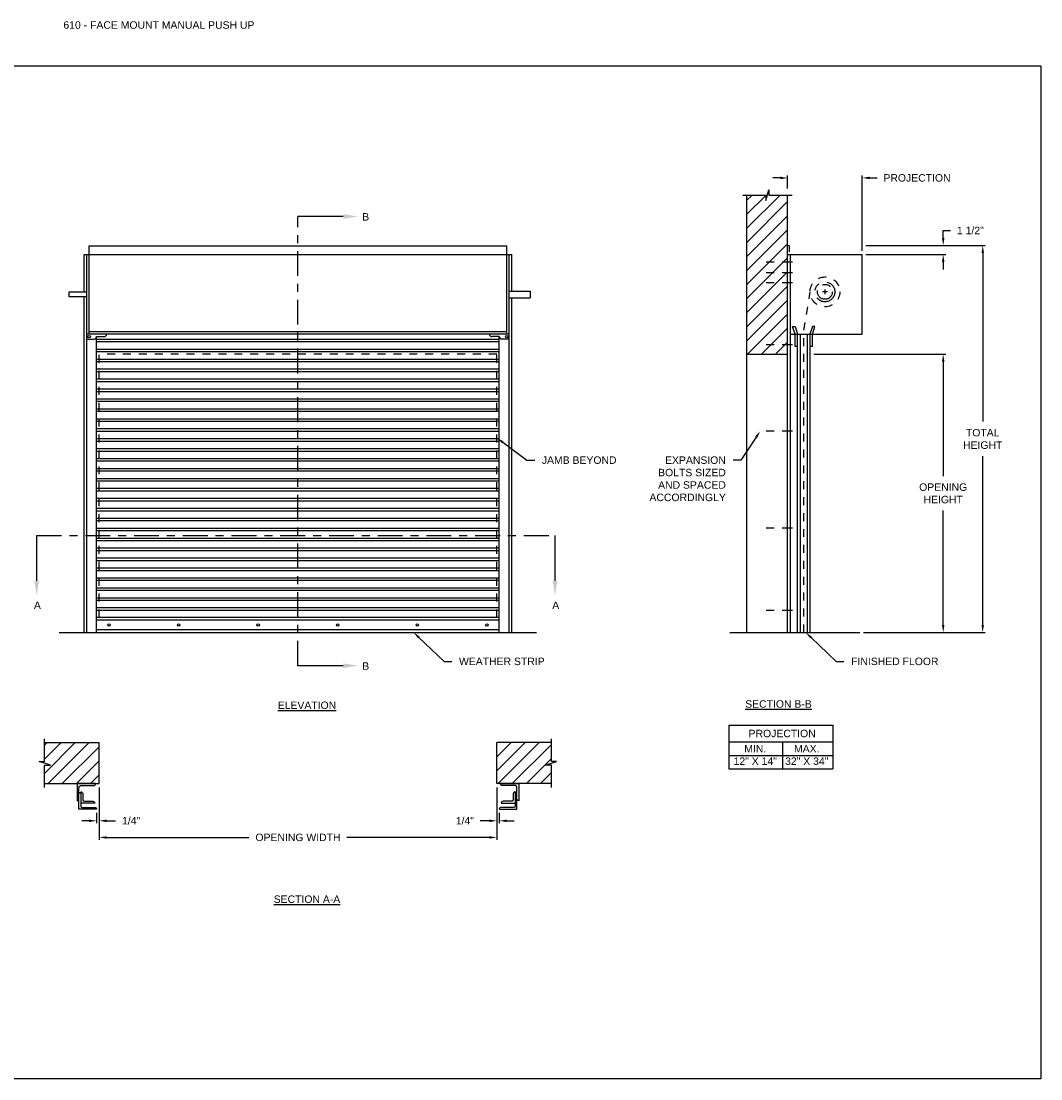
# Model space of a CAD drawing. Header units: inches. Extents: x 169.6 to 213.7, y 195.1 to 266.5.
# Tile 49 of 51: x 176.2 to 189.1, y 253.2 to 266.5. Entities that reach past the tile are written whole.
import ezdxf
from ezdxf import colors
from ezdxf.entities.mleader import LeaderData, LeaderLine
from ezdxf.math import Vec2, Vec3

# ---------------------------------------------------------------- set-up
doc = ezdxf.new("R2010")
doc.units = ezdxf.units.IN
doc.header["$LTSCALE"] = 0.25
doc.header["$MEASUREMENT"] = 0
for name, pattern in [('CENTER', [2, 1.25, -0.25, 0.25, -0.25]), ('CENTER2', [1.125, 0.75, -0.125, 0.125, -0.125]), ('HIDDEN', [0.375, 0.25, -0.125])]:
    doc.linetypes.add(name, pattern=pattern)
for name, color, linetype in [('ANNOTATIONS', 1, 'Continuous'), ('PUSH UP', 7, 'Continuous'), ('SECTION CUTS', 6, 'CENTER')]:
    doc.layers.add(name, color=color, linetype=linetype)
doc.styles.add('ARIAL', font='arial.ttf', dxfattribs={"height": 0.09375})
doc.styles.get("Standard").update_dxf_attribs({"font": 'romans.shx'})
doc.dimstyles.new('ARIAL', dxfattribs={"dimtxt": 0.09375, "dimasz": 0.09375, "dimexe": 0.03125, "dimexo": 0.046875, "dimgap": 0.09, "dimtad": 0, "dimtih": 1, "dimtoh": 1, "dimdec": 4, "dimzin": 0, "dimdsep": 46, "dimlunit": 4, "dimtxsty": 'ARIAL', "dimcen": 0.09, "dimadec": 0, "dimazin": 0, "dimtfac": 1, "dimtdec": 4, "dimtix": 1, "dimtofl": 0, "dimtmove": 0, "dimatfit": 3, "dimfxl": 0.18, "dimfrac": 2, "dimtolj": 1, "dimtzin": 0, "dimarcsym": 0})
doc.dimstyles.new('STANDARD$0', dxfattribs={"dimtxt": 0.09375, "dimasz": 0.09375, "dimexe": 0.03125, "dimexo": 0.046875, "dimgap": 0.09, "dimtad": 0, "dimtih": 1, "dimtoh": 1, "dimdec": 4, "dimzin": 0, "dimdsep": 46, "dimtxsty": 'ARIAL', "dimcen": 0.09, "dimadec": 0, "dimazin": 0, "dimtfac": 1, "dimtdec": 4, "dimtofl": 0, "dimtmove": 0, "dimatfit": 1, "dimfxl": 1, "dimtolj": 1, "dimtzin": 0, "dimarcsym": 0})
pattern_1 = [(45, (-7.71918, -12.42103), (-0.08838835, 0.08838835), [])]

# ---------------------------------------------------------------- blocks, each defined once
blk = doc.blocks.new('*D5')
at = {"layer": 'ANNOTATIONS', "color": 0, "lineweight": -2, "transparency": 16777216}
for p, q in [((187.831, 263.768), (187.831, 263.861)), ((187.831, 263.861), (187.925, 263.861)), ((186.86, 263.674), (187.862, 263.674)), ((186.86, 263.559), (187.862, 263.559)), ((187.831, 263.465), (187.831, 263.371))]:
    blk.add_line(p, q, dxfattribs=at)
at = {"layer": 'ANNOTATIONS', "color": 0, "transparency": 16777216}
for points in [[(187.815, 263.768), (187.847, 263.768), (187.831, 263.674)], [(187.815, 263.465), (187.847, 263.465), (187.831, 263.559)]]:
    blk.add_solid(points, dxfattribs=at)
at = {"layer": 'defpoints', "color": 0, "transparency": 16777216}
for p in [(186.813, 263.674), (187.831, 263.674), (186.813, 263.559)]:
    blk.add_point(p, dxfattribs=at)
at = {"layer": 'ANNOTATIONS', "color": 0, "transparency": 16777216, "insert": (188.173, 263.861), "char_height": 0.0938, "attachment_point": 5, "style": 'ARIAL'}
blk.add_mtext('\\A1;1 1/2"', dxfattribs=at)
blk = doc.blocks.new('*D6')
at = {"layer": 'ANNOTATIONS', "color": 0, "lineweight": -2, "transparency": 16777216}
for p, q in [((182.22, 256.861), (182.22, 256.41)), ((182.251, 256.539), (182.251, 256.41)), ((182.126, 256.441), (182.012, 256.441)), ((182.345, 256.441), (182.439, 256.441))]:
    blk.add_line(p, q, dxfattribs=at)
at = {"layer": 'ANNOTATIONS', "color": 0, "transparency": 16777216}
for points in [[(182.126, 256.456), (182.126, 256.425), (182.22, 256.441)], [(182.345, 256.456), (182.345, 256.425), (182.251, 256.441)]]:
    blk.add_solid(points, dxfattribs=at)
at = {"layer": 'defpoints', "color": 0, "transparency": 16777216}
for p in [(182.22, 256.908), (182.251, 256.586), (182.251, 256.441)]:
    blk.add_point(p, dxfattribs=at)
at = {"layer": 'ANNOTATIONS', "color": 0, "transparency": 16777216, "insert": (181.818, 256.441), "char_height": 0.0938, "attachment_point": 5, "style": 'ARIAL'}
blk.add_mtext('\\A1;1/4"', dxfattribs=at)
blk = doc.blocks.new('*D7')
at = {"layer": 'ANNOTATIONS', "color": 0, "lineweight": -2, "transparency": 16777216}
for p, q in [((177.22, 256.861), (177.22, 256.41)), ((177.189, 256.539), (177.189, 256.41)), ((177.095, 256.441), (177.001, 256.441)), ((177.314, 256.441), (177.428, 256.441))]:
    blk.add_line(p, q, dxfattribs=at)
at = {"layer": 'ANNOTATIONS', "color": 0, "transparency": 16777216}
for points in [[(177.095, 256.456), (177.095, 256.425), (177.189, 256.441)], [(177.314, 256.456), (177.314, 256.425), (177.22, 256.441)]]:
    blk.add_solid(points, dxfattribs=at)
at = {"layer": 'defpoints', "color": 0, "transparency": 16777216}
for p in [(177.22, 256.908), (177.189, 256.586), (177.189, 256.441)]:
    blk.add_point(p, dxfattribs=at)
at = {"layer": 'ANNOTATIONS', "color": 0, "transparency": 16777216, "insert": (177.622, 256.441), "char_height": 0.0938, "attachment_point": 5, "style": 'ARIAL'}
blk.add_mtext('\\A1;1/4"', dxfattribs=at)
blk = doc.blocks.new('*D8')
at = {"layer": 'ANNOTATIONS', "color": 0, "lineweight": -2, "transparency": 16777216}
for p, q in [((177.22, 256.861), (177.22, 256.201)), ((182.22, 256.861), (182.22, 256.201)), ((177.314, 256.232), (179.104, 256.232)), ((182.126, 256.232), (180.336, 256.232))]:
    blk.add_line(p, q, dxfattribs=at)
at = {"layer": 'ANNOTATIONS', "color": 0, "transparency": 16777216}
for points in [[(177.314, 256.247), (177.314, 256.216), (177.22, 256.232)], [(182.126, 256.247), (182.126, 256.216), (182.22, 256.232)]]:
    blk.add_solid(points, dxfattribs=at)
at = {"layer": 'defpoints', "color": 0, "transparency": 16777216}
for p in [(177.22, 256.908), (182.22, 256.908), (182.22, 256.232)]:
    blk.add_point(p, dxfattribs=at)
at = {"layer": 'ANNOTATIONS', "color": 0, "transparency": 16777216, "insert": (179.72, 256.232), "char_height": 0.09375, "attachment_point": 5, "style": 'ARIAL'}
blk.add_mtext('\\A1;OPENING WIDTH', dxfattribs=at)
blk = doc.blocks.new('*D9')
at = {"layer": 'ANNOTATIONS', "color": 0, "lineweight": -2, "transparency": 16777216}
for p, q in [((187.163, 262.306), (187.862, 262.306)), ((187.831, 262.212), (187.831, 260.775)), ((187.831, 258.903), (187.831, 260.34)), ((186.829, 258.809), (187.862, 258.809))]:
    blk.add_line(p, q, dxfattribs=at)
at = {"layer": 'ANNOTATIONS', "color": 0, "transparency": 16777216}
for points in [[(187.815, 262.212), (187.847, 262.212), (187.831, 262.306)], [(187.815, 258.903), (187.847, 258.903), (187.831, 258.809)]]:
    blk.add_solid(points, dxfattribs=at)
at = {"layer": 'defpoints', "color": 0, "transparency": 16777216}
for p in [(187.116, 262.306), (186.782, 258.809), (187.831, 258.809)]:
    blk.add_point(p, dxfattribs=at)
at = {"layer": 'ANNOTATIONS', "color": 0, "transparency": 16777216, "insert": (187.831, 260.557), "char_height": 0.09375, "attachment_point": 5, "style": 'ARIAL'}
blk.add_mtext('\\A1;OPENING\\PHEIGHT', dxfattribs=at)
blk = doc.blocks.new('*D10')
at = {"layer": 'ANNOTATIONS', "color": 0, "lineweight": -2, "transparency": 16777216}
for p, q in [((187.025, 263.674), (188.359, 263.674)), ((188.328, 263.58), (188.328, 261.459)), ((188.328, 258.903), (188.328, 261.024)), ((186.829, 258.809), (188.359, 258.809))]:
    blk.add_line(p, q, dxfattribs=at)
at = {"layer": 'ANNOTATIONS', "color": 0, "transparency": 16777216}
for points in [[(188.313, 263.58), (188.344, 263.58), (188.328, 263.674)], [(188.313, 258.903), (188.344, 258.903), (188.328, 258.809)]]:
    blk.add_solid(points, dxfattribs=at)
at = {"layer": 'defpoints', "color": 0, "transparency": 16777216}
for p in [(186.978, 263.674), (186.782, 258.809), (188.328, 258.809)]:
    blk.add_point(p, dxfattribs=at)
at = {"layer": 'ANNOTATIONS', "color": 0, "transparency": 16777216, "insert": (188.328, 261.241), "char_height": 0.0938, "attachment_point": 5, "style": 'ARIAL'}
blk.add_mtext('\\A1;TOTAL\\PHEIGHT', dxfattribs=at)
blk = doc.blocks.new('*D11')
at = {"layer": 'ANNOTATIONS', "color": 0, "lineweight": -2, "transparency": 16777216}
for p, q in [((185.782, 264.522), (185.688, 264.522)), ((185.875, 264.39), (185.875, 264.553)), ((186.813, 263.606), (186.813, 264.553)), ((186.907, 264.522), (187, 264.522))]:
    blk.add_line(p, q, dxfattribs=at)
at = {"layer": 'ANNOTATIONS', "color": 0, "transparency": 16777216}
for points in [[(185.782, 264.538), (185.782, 264.506), (185.875, 264.522)], [(186.907, 264.538), (186.907, 264.506), (186.813, 264.522)]]:
    blk.add_solid(points, dxfattribs=at)
at = {"layer": 'defpoints', "color": 0, "transparency": 16777216}
for p in [(186.813, 264.522), (185.875, 264.343), (186.813, 263.559)]:
    blk.add_point(p, dxfattribs=at)
at = {"layer": 'ANNOTATIONS', "color": 0, "transparency": 16777216, "insert": (187.502, 264.522), "char_height": 0.09375, "attachment_point": 5, "style": 'ARIAL'}
blk.add_mtext('\\A1;PROJECTION', dxfattribs=at)

msp = doc.modelspace()

# ---------------------------------------------------------------- hatches: boundary and pattern name
at = {"layer": 'PUSH UP', "linetype": 'Continuous'}
h = msp.add_hatch(dxfattribs=at)
h.set_pattern_fill('ANSI31', color=256, style=0)
h.set_pattern_definition([(45, (-7.71918, -12.80941), (-0.088388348, 0.088388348), [])])
h.paths.add_polyline_path([(185.87543, 263.57271), (185.87543, 264.3073), (185.63894, 264.3073), (185.63894, 264.37196), (185.60052, 264.2386), (185.60052, 264.3073), (185.3598, 264.3073), (185.3598, 263.757)])
h.paths.add_polyline_path([(185.3598, 263.757), (185.3598, 262.30558), (185.87543, 262.30558), (185.87543, 263.55894), (185.87543, 263.57271)])
at = {"layer": 'PUSH UP'}
h = msp.add_hatch(dxfattribs=at)
h.set_pattern_fill('ANSI31', color=256, style=0)
h.set_pattern_definition(pattern_1)
h.paths.add_polyline_path([(177.21996, 257.42372), (176.53246, 257.42372), (176.53246, 257.18652), (176.46836, 257.18652), (176.61043, 257.13961), (176.53246, 257.13961), (176.53246, 256.90809), (177.21996, 256.90809), (177.21996, 257.0706)])
h = msp.add_hatch(dxfattribs=at)
h.set_pattern_fill('ANSI31', color=256, style=0)
h.set_pattern_definition(pattern_1)
h.paths.add_polyline_path([(182.97156, 257.18652), (182.90746, 257.18652), (182.90746, 257.42372), (182.21996, 257.42372), (182.21996, 256.90809), (182.23813, 256.90809), (182.90746, 256.90809), (182.90746, 257.13961), (182.82949, 257.13961)])

# ---------------------------------------------------------------- linework, layer by layer
at = {"linetype": 'Continuous'}
msp.add_line((185.15045, 258.80894), (186.78168, 258.80894), dxfattribs=at)
at = {"layer": 'ANNOTATIONS'}
for p, q in [((186.8598, 263.55894), (187.86222, 263.55894)), ((186.20355, 262.30558), (187.86222, 262.30558)), ((185.13783, 257.64487), (185.13783, 257.09349)), ((185.13783, 257.64487), (186.4456, 257.64487)), ((186.4456, 257.64487), (186.4456, 257.09349)), ((185.13783, 257.43339), (186.4456, 257.43339)), ((185.81068, 257.43339), (185.81068, 257.09349)), ((185.13783, 257.26344), (186.4456, 257.26344)), ((185.13783, 257.09349), (186.4456, 257.09349))]:
    msp.add_line(p, q, dxfattribs=at)
for points in [[(187.81535, 263.46519), (187.8466, 263.46519), (187.83097, 263.55894)], [(187.81535, 262.21183), (187.8466, 262.21183), (187.83097, 262.30558)]]:
    msp.add_solid(points, dxfattribs=at)
at = {"layer": 'defpoints'}
msp.add_lwpolyline([(189.05875, 253.19707), (169.58887, 253.19707), (169.58887, 265.93218), (189.05875, 265.93218)], close=True, dxfattribs=at)
at = {"layer": 'PUSH UP', "linetype": 'Continuous'}
for p, q in [((185.60052, 264.2386), (185.63894, 264.37196)), ((185.63894, 264.37196), (185.63894, 264.3073)), ((185.31342, 264.3073), (185.60052, 264.3073)), ((185.3598, 264.3073), (185.3598, 258.80894)), ((185.60052, 264.3073), (185.60052, 264.2386)), ((185.63894, 264.3073), (185.93413, 264.3073)), ((185.87543, 258.80894), (185.87543, 264.3073)), ((185.87543, 263.67399), (185.89683, 263.67399)), ((185.89683, 263.67399), (185.89683, 263.59173)), ((182.34496, 263.55894), (182.3684, 263.55894)), ((185.87543, 263.55894), (186.81293, 263.55894)), ((185.90668, 263.55894), (185.90668, 258.80894)), ((186.81293, 262.55894), (186.81293, 263.55894)), ((176.84496, 263.09019), (177.06371, 263.09019)), ((176.84496, 263.02769), (176.84496, 263.09019)), ((177.06371, 263.02769), (176.84496, 263.02769)), ((185.96918, 262.55894), (185.93793, 262.65269)), ((185.93793, 262.65269), (185.96918, 262.65269)), ((185.96918, 262.65269), (186.00043, 262.55894)), ((186.18793, 262.65269), (186.15668, 262.55894)), ((186.18793, 262.55894), (186.21918, 262.65269)), ((186.21918, 262.65269), (186.18793, 262.65269)), ((177.09496, 262.59019), (182.34496, 262.59019)), ((185.90668, 262.55894), (186.81293, 262.55894)), ((185.96918, 262.40269), (185.96918, 262.55894)), ((186.00043, 258.80894), (186.00043, 262.55894)), ((186.03168, 262.55894), (186.03168, 258.80894)), ((186.12543, 258.80894), (186.12543, 262.55894)), ((186.15668, 262.55894), (186.15668, 258.80894)), ((186.18793, 262.40269), (186.18793, 262.55894)), ((186.00043, 262.40269), (185.96918, 262.40269)), ((186.18793, 262.40269), (186.15668, 262.40269)), ((185.3598, 262.30558), (185.87543, 262.30558)), ((176.53246, 257.18652), (176.53246, 257.47059)), ((182.90746, 257.18652), (182.90746, 257.47059)), ((176.61043, 257.13961), (176.46836, 257.18652)), ((176.46836, 257.18652), (176.53246, 257.18652)), ((182.82949, 257.13961), (182.97156, 257.18652)), ((182.97156, 257.18652), (182.90746, 257.18652)), ((176.53246, 256.86122), (176.53246, 257.13961)), ((176.53246, 257.13961), (176.61043, 257.13961)), ((182.90746, 257.13961), (182.82949, 257.13961)), ((182.90746, 256.86122), (182.90746, 257.13961)), ((176.96658, 256.58562), (176.96658, 256.85288)), ((182.47334, 256.58562), (182.47334, 256.85288))]:
    msp.add_line(p, q, dxfattribs=at)
at = {"layer": 'PUSH UP'}
for p, q in [((177.09496, 262.55894), (177.09496, 263.67027)), ((177.09496, 263.67027), (182.34496, 263.67027)), ((182.34496, 262.55894), (182.34496, 263.67027)), ((177.03246, 263.09019), (177.03246, 263.55894)), ((177.03246, 263.55894), (182.40746, 263.55894)), ((177.06371, 258.80894), (177.06371, 263.55894)), ((182.37621, 258.80894), (182.37621, 263.55894)), ((182.40746, 263.09826), (182.40746, 263.55894)), ((177.03246, 258.80894), (177.03246, 263.02769)), ((182.37621, 263.09826), (182.6371, 263.09826)), ((182.37621, 263.01542), (182.6371, 263.01542)), ((182.40746, 258.80894), (182.40746, 263.01542)), ((182.6371, 263.09826), (182.6371, 263.01542)), ((182.37621, 262.55894), (177.06371, 262.55894)), ((177.06371, 262.49644), (177.15746, 262.49644)), ((177.18871, 258.80894), (177.18871, 262.52769)), ((177.18871, 262.52769), (177.28246, 262.52769)), ((177.18871, 262.49526), (182.25121, 262.49526)), ((177.18871, 262.46401), (182.25121, 262.46401)), ((182.25121, 262.52769), (182.15746, 262.52769)), ((182.25121, 258.80894), (182.25121, 262.52769)), ((182.37621, 262.49644), (182.28246, 262.49644)), ((177.18871, 262.37026), (182.25121, 262.37026)), ((177.18871, 262.33901), (182.25121, 262.33901)), ((177.18871, 262.24526), (182.25121, 262.24526)), ((177.18871, 262.21401), (182.25121, 262.21401)), ((177.18871, 262.12026), (182.25121, 262.12026)), ((177.18871, 262.08901), (182.25121, 262.08901)), ((177.18871, 261.99526), (182.25121, 261.99526)), ((177.18871, 261.96401), (182.25121, 261.96401)), ((177.18871, 261.87026), (182.25121, 261.87026)), ((177.18871, 261.83901), (182.25121, 261.83901)), ((177.18871, 261.74526), (182.25121, 261.74526)), ((177.18871, 261.71401), (182.25121, 261.71401)), ((177.18871, 261.62026), (182.25121, 261.62026)), ((177.18871, 261.58901), (182.25121, 261.58901)), ((177.18871, 261.49526), (182.25121, 261.49526)), ((177.18871, 261.46401), (182.25121, 261.46401)), ((177.18871, 261.37026), (182.25121, 261.37026)), ((177.18871, 261.33901), (182.25121, 261.33901)), ((177.18871, 261.24526), (182.25121, 261.24526)), ((177.18871, 261.21401), (182.25121, 261.21401)), ((177.18871, 261.12026), (182.25121, 261.12026)), ((177.18871, 261.08901), (182.25121, 261.08901)), ((177.18871, 260.99526), (182.25121, 260.99526)), ((177.18871, 260.96401), (182.25121, 260.96401)), ((177.18871, 260.87026), (182.25121, 260.87026)), ((177.18871, 260.83901), (182.25121, 260.83901)), ((177.18871, 260.74526), (182.25121, 260.74526)), ((177.18871, 260.71401), (182.25121, 260.71401)), ((177.18871, 260.62026), (182.25121, 260.62026)), ((177.18871, 260.58901), (182.25121, 260.58901)), ((177.18871, 260.49526), (182.25121, 260.49526)), ((177.18871, 260.46401), (182.25121, 260.46401)), ((177.18871, 260.37026), (182.25121, 260.37026)), ((177.18871, 260.33901), (182.25121, 260.33901)), ((177.18871, 260.24526), (182.25121, 260.24526)), ((177.18871, 260.21401), (182.25121, 260.21401)), ((177.18871, 260.12026), (182.25121, 260.12026)), ((177.18871, 260.08901), (182.25121, 260.08901)), ((177.18871, 259.99526), (182.25121, 259.99526)), ((177.18871, 259.96401), (182.25121, 259.96401)), ((177.18871, 259.87026), (182.25121, 259.87026)), ((177.18871, 259.83901), (182.25121, 259.83901)), ((177.18871, 259.74526), (182.25121, 259.74526)), ((177.18871, 259.71401), (182.25121, 259.71401)), ((177.18871, 259.62026), (182.25121, 259.62026)), ((177.18871, 259.58901), (182.25121, 259.58901)), ((177.18871, 259.49526), (182.25121, 259.49526)), ((177.18871, 259.46401), (182.25121, 259.46401)), ((177.18871, 259.37026), (182.25121, 259.37026)), ((177.18871, 259.33901), (182.25121, 259.33901)), ((177.18871, 259.24526), (182.25121, 259.24526)), ((177.18871, 259.21401), (182.25121, 259.21401)), ((177.18871, 259.12026), (182.25121, 259.12026)), ((177.18871, 259.08901), (182.25121, 259.08901)), ((182.25121, 258.99526), (177.18871, 258.99526)), ((182.25121, 258.96401), (177.18871, 258.96401)), ((176.71996, 258.80894), (182.71996, 258.80894)), ((182.25121, 258.84019), (177.18871, 258.84019)), ((176.53246, 257.42372), (177.21996, 257.42372)), ((177.21996, 256.90809), (177.21996, 257.42372)), ((182.21996, 256.90809), (182.21996, 257.42372)), ((182.90746, 257.42372), (182.21996, 257.42372)), ((176.53246, 256.90809), (177.21996, 256.90809)), ((182.90746, 256.90809), (182.21996, 256.90809))]:
    msp.add_line(p, q, dxfattribs=at)
at = {"layer": 'PUSH UP', "linetype": 'CENTER2', "ltscale": 0.7}
for p, q in [((185.93793, 263.46519), (185.53168, 263.46519)), ((185.93793, 263.3296), (185.53168, 263.3296)), ((185.93793, 263.20344), (185.53168, 263.20344)), ((185.93793, 262.42421), (185.53168, 262.42421)), ((185.93793, 261.34019), (185.53168, 261.34019)), ((185.93793, 260.12144), (185.53168, 260.12144)), ((185.93793, 259.0839), (185.53168, 259.0839))]:
    msp.add_line(p, q, dxfattribs=at)
at = {"layer": 'PUSH UP', "linetype": 'HIDDEN'}
for p, q in [((186.07721, 262.60683), (186.15933, 263.09034)), ((186.07721, 258.80894), (186.07721, 262.60683)), ((177.21996, 258.99644), (177.21996, 262.30558)), ((182.21996, 262.30558), (177.21996, 262.30558)), ((182.21996, 258.99644), (182.21996, 262.30558))]:
    msp.add_line(p, q, dxfattribs=at)
at = {"layer": 'PUSH UP', "linetype": 'CENTER'}
for p, q in [((186.37543, 263.09019), (186.31293, 263.09019)), ((186.34418, 263.12144), (186.34418, 263.05894))]:
    msp.add_line(p, q, dxfattribs=at)
at = {"layer": 'PUSH UP', "linetype": 'Continuous'}
for points in [[(176.96658, 256.85288, -0.23306277), (176.98221, 256.88458), (177.15217, 256.88458, 0.41421356), (177.17569, 256.90809), (176.94307, 256.90809), (176.94307, 256.6934, 0.41421356), (176.96658, 256.71691)], [(182.47334, 256.85288, 0.23306277), (182.45771, 256.88458), (182.28775, 256.88458, -0.41421356), (182.26423, 256.90809), (182.49685, 256.90809), (182.49685, 256.6934, -0.41421356), (182.47334, 256.71691)], [(176.99009, 256.80478), (176.99009, 256.62475, 0.41421356), (177.00572, 256.60913), (177.1652, 256.60913, -0.41421356), (177.18871, 256.58562), (176.96658, 256.58562)], [(176.96658, 256.79794, -0.41421356), (176.99009, 256.77443)], [(176.99009, 256.80478, -0.41421356), (177.0136, 256.78127), (177.0136, 256.703, 0.41421356), (177.02923, 256.68737), (177.14169, 256.68737, -0.41421356), (177.1652, 256.66386), (176.99009, 256.66386)], [(182.44983, 256.80478), (182.44983, 256.62475, -0.41421356), (182.4342, 256.60913), (182.27472, 256.60913, 0.41421356), (182.25121, 256.58562), (182.47334, 256.58562)], [(182.44983, 256.80478, 0.41421356), (182.42632, 256.78127), (182.42632, 256.703, -0.41421356), (182.41069, 256.68737), (182.29823, 256.68737, 0.41421356), (182.27472, 256.66386), (182.44983, 256.66386)], [(182.47334, 256.79794, 0.41421356), (182.44983, 256.77443)]]:
    msp.add_lwpolyline(points, format="xyb", dxfattribs=at)
at = {"layer": 'PUSH UP', "linetype": 'HIDDEN'}
msp.add_circle((186.34418, 263.09019), 0.1875, dxfattribs=at)
at = {"layer": 'PUSH UP', "linetype": 'CENTER'}
for radius in [0.125, 0.09375]:
    msp.add_circle((186.34418, 263.09019), radius, dxfattribs=at)
at = {"layer": 'PUSH UP'}
for centre in [(177.09496, 262.52769), (182.34496, 262.52769)]:
    msp.add_circle(centre, 0.01562, dxfattribs=at)
at = {"layer": 'PUSH UP', "linetype": 'Continuous'}
for centre in [(177.34496, 258.90269), (178.21996, 258.90269), (179.21996, 258.90269), (180.21996, 258.90269), (181.21996, 258.90269), (182.09496, 258.90269)]:
    msp.add_circle(centre, 0.01562, dxfattribs=at)
for centre, start, end in [((177.15746, 262.52769), 270, 0), ((177.28246, 262.55894), 270, 0), ((182.15746, 262.55894), 180, 270), ((182.28246, 262.52769), 180, 270)]:
    msp.add_arc(centre, 0.03125, start, end, dxfattribs=at)
at = {"layer": 'PUSH UP', "linetype": 'ByBlock'}
msp.add_point((177.21996, 262.12144), dxfattribs=at)
at = {"layer": 'SECTION CUTS'}
for p, q in [((179.71996, 258.39038), (179.71996, 264.03765)), ((176.43514, 260.02587), (182.95109, 260.02587))]:
    msp.add_line(p, q, dxfattribs=at)

# ---------------------------------------------------------------- texts
at = {"layer": 'ANNOTATIONS', "insert": (176.77122, 266.4912), "char_height": 0.09375, "width": 6.6097632, "attachment_point": 1, "line_spacing_factor": 0.86134, "style": 'ARIAL'}
msp.add_mtext('610 - FACE MOUNT MANUAL PUSH UP', dxfattribs=at)
at = {"layer": 'ANNOTATIONS', "char_height": 0.09375, "attachment_point": 2, "style": 'ARIAL'}
for s, insert, width in [('{\\LELEVATION}', (179.83306, 257.94019), 3.0834986), ('{\\LSECTION B-B}', (185.76052, 257.95615), 1.3823677), ('{\\LSECTION A-A}', (179.83306, 255.50236), 1.3823677)]:
    msp.add_mtext(s, dxfattribs=dict(at, insert=insert, width=width))
for s, width, insert in [('PROJECTION ', 1.7594917, (185.80652, 257.58543)), ('MIN.\\P12" X 14" ', 0.6711642, (185.4684, 257.39344)), ('MAX.\\P32" X 34"', 0.6567117, (186.11583, 257.39344))]:
    msp.add_mtext_dynamic_manual_height_columns(s, width=width, gutter_width=1.36268, heights=[0], dxfattribs=dict(at, insert=insert))
at = {"layer": 'SECTION CUTS', "style": 'ARIAL'}
for s, p in [('B', (180.52799, 263.98595)), ('A', (176.40066, 259.10344)), ('A', (182.91661, 259.10344)), ('B', (180.52799, 258.33869))]:
    msp.add_text(s, height=0.09375, dxfattribs=at).set_placement(p)

# ---------------------------------------------------------------- dimensions: what is measured, and where the dimension line sits
at = {"layer": 'ANNOTATIONS'}
for base, p1, p2, text, dimstyle, picture, middle in [((186.81293, 264.52203), (185.87543, 264.34339), (186.81293, 263.55894), 'PROJECTION', 'STANDARD$0', '*D11', (187.50204, 264.52203)), ((177.18871, 256.44076), (177.21996, 256.90809), (177.18871, 256.58562), '1/4"', 'ARIAL', '*D7', (177.62175, 256.44076)), ((182.21996, 256.2318), (177.21996, 256.90809), (182.21996, 256.90809), 'OPENING WIDTH', 'STANDARD$0', '*D8', (179.71996, 256.2318)), ((182.25121, 256.44076), (182.21996, 256.90809), (182.25121, 256.58562), '1/4"', 'ARIAL', '*D6', (181.81817, 256.44076))]:
    dim = msp.add_linear_dim(base=base, p1=p1, p2=p2, text=text, dimstyle=dimstyle, dxfattribs=at)
    dim.commit()
    dim.dimension.update_dxf_attribs({"geometry": picture, "text_midpoint": middle, "dimtype": 160})
for base, p1, p2, text, picture, middle in [((187.83097, 263.67399), (186.81293, 263.55894), (186.81293, 263.67399), '1 1/2"', '*D5', (188.17341, 263.86149)), ((188.3282, 258.80894), (186.97805, 263.67399), (186.78168, 258.80894), 'TOTAL\\PHEIGHT', '*D10', (188.3282, 261.24147)), ((187.83097, 258.80894), (187.11601, 262.30558), (186.78168, 258.80894), 'OPENING\\PHEIGHT', '*D9', (187.83097, 260.55726))]:
    dim = msp.add_linear_dim(base=base, p1=p1, p2=p2, angle=90, text=text, dimstyle='STANDARD$0', dxfattribs=at)
    dim.commit()
    dim.dimension.update_dxf_attribs({"geometry": picture, "text_midpoint": middle})

# ---------------------------------------------------------------- leaders
ml = msp.add_multileader_mtext('Standard', dxfattribs=at)
ml.set_content('EXPANSION BOLTS SIZED AND SPACED ACCORDINGLY', color=256, style='ARIAL')
ml.set_leader_properties()
ml.build(insert=Vec2(0, 0))
ml.multileader.update_dxf_attribs({"dogleg_length": 0.36, "arrow_head_size": 0.09375})
ctx = ml.context
ctx.base_point, ctx.char_height, ctx.arrow_head_size, ctx.landing_gap_size, ctx.plane_origin = Vec3(184.04937, 260.97413), 0.09375, 0.09375, 0.09, Vec3(180.69836, 260.5409)
ctx.text_align_type = 2
notes = []
notes.append((ctx, [(1, (1, 1, 0), (185.28689, 260.97413), (-1, 0), 0.09796, [(0, [(185.53168, 261.34019)], 0, [])])]))
ctx.mtext.insert, ctx.mtext.width, ctx.mtext.alignment, ctx.mtext.flow_direction = Vec3(185.09893, 261.0218), 1.0279765, 3, 5
ml = msp.add_multileader_mtext('Standard', dxfattribs=at)
ml.set_content('JAMB BEYOND', color=256, style='ARIAL')
ml.set_leader_properties()
ml.build(insert=Vec2(0, 0))
ml.multileader.update_dxf_attribs({"dogleg_length": 0.36, "arrow_head_size": 0.09375})
ctx = ml.context
ctx.base_point, ctx.char_height, ctx.arrow_head_size, ctx.landing_gap_size, ctx.plane_origin = Vec3(182.69573, 260.97413), 0.09375, 0.09375, 0.09, Vec3(181.91705, 260.45506)
notes.append((ctx, [(0, (1, 1, 0), (182.59777, 260.97413), (1, 0), 0.09796, [(0, [(182.21996, 261.25435)], 0, [])])]))
ctx.mtext.insert, ctx.mtext.flow_direction = Vec3(182.78573, 261.0218), 5
ml = msp.add_multileader_mtext('Standard', dxfattribs=at)
ml.set_content('WEATHER STRIP', color=256, style='ARIAL')
ml.set_leader_properties()
ml.build(insert=Vec2(0, 0))
ml.multileader.update_dxf_attribs({"dogleg_length": 0.36, "arrow_head_size": 0.09375})
ctx = ml.context
ctx.base_point, ctx.char_height, ctx.arrow_head_size, ctx.landing_gap_size, ctx.plane_origin = Vec3(181.65428, 258.4441), 0.09375, 0.09375, 0.09, Vec3(180.86925, 258.01087)
notes.append((ctx, [(0, (1, 1, 0), (181.55633, 258.4441), (1, 0), 0.09796, [(0, [(181.17216, 258.81017)], 0, [])])]))
ctx.mtext.insert, ctx.mtext.flow_direction = Vec3(181.74428, 258.49178), 5
ml = msp.add_multileader_mtext('Standard', dxfattribs=at)
ml.set_content('FINISHED FLOOR', color=256, style='ARIAL')
ml.set_leader_properties()
ml.build(insert=Vec2(0, 0))
ml.multileader.update_dxf_attribs({"dogleg_length": 0.36, "arrow_head_size": 0.09375})
ctx = ml.context
ctx.base_point, ctx.char_height, ctx.arrow_head_size, ctx.landing_gap_size, ctx.plane_origin = Vec3(186.58361, 258.4441), 0.09375, 0.09375, 0.09, Vec3(185.79857, 258.01087)
notes.append((ctx, [(0, (1, 1, 0), (186.48565, 258.4441), (1, 0), 0.09796, [(0, [(186.10148, 258.81017)], 0, [])])]))
ctx.mtext.insert, ctx.mtext.flow_direction = Vec3(186.67361, 258.49178), 5
at = {"layer": 'SECTION CUTS'}
ml = msp.add_multileader_mtext('Standard', dxfattribs=at)
ml.set_content('', color=256)
ml.set_leader_properties()
ml.build(insert=Vec2(0, 0))
ml.multileader.update_dxf_attribs({"dogleg_length": 0, "arrow_head_size": 0.18})
ctx = ml.context
ctx.base_point, ctx.char_height, ctx.arrow_head_size, ctx.landing_gap_size, ctx.plane_origin, ctx.plane_x_axis, ctx.plane_y_axis = Vec3(179.71996, 264.03765), 0.18, 0.18, 0, Vec3(180.46948, 264.03765), Vec3(0, 1), Vec3(-1, 0)
notes.append((ctx, [(0, (1, 1, 0), (179.71996, 264.03765), (1, 0), 0, [(0, [(180.46948, 264.03765)], 0, [])])]))
ctx.mtext.insert, ctx.mtext.text_direction, ctx.mtext.rotation, ctx.mtext.flow_direction = Vec3(179.62996, 264.03765), Vec3(0, 1), 1.57079633, 5
ml = msp.add_multileader_mtext('Standard', dxfattribs=at)
ml.set_content('', color=256)
ml.set_leader_properties()
ml.build(insert=Vec2(0, 0))
ml.multileader.update_dxf_attribs({"dogleg_length": 0, "arrow_head_size": 0.18})
ctx = ml.context
ctx.base_point, ctx.char_height, ctx.arrow_head_size, ctx.landing_gap_size, ctx.plane_origin = Vec3(176.43514, 260.02587), 0.18, 0.18, 0, Vec3(176.43514, 259.27635)
notes.append((ctx, [(0, (1, 1, 0), (176.43514, 260.02587), (1, 0), 0, [(0, [(176.43514, 259.27635)], 0, [])])]))
ctx.mtext.insert, ctx.mtext.flow_direction = Vec3(176.43514, 260.11587), 5
ml = msp.add_multileader_mtext('Standard', dxfattribs=at)
ml.set_content('', color=256)
ml.set_leader_properties()
ml.build(insert=Vec2(0, 0))
ml.multileader.update_dxf_attribs({"dogleg_length": 0, "arrow_head_size": 0.18})
ctx = ml.context
ctx.base_point, ctx.char_height, ctx.arrow_head_size, ctx.landing_gap_size, ctx.plane_origin = Vec3(182.95109, 260.02587), 0.18, 0.18, 0, Vec3(182.95109, 259.27635)
notes.append((ctx, [(0, (1, 1, 0), (182.95109, 260.02587), (1, 0), 0, [(0, [(182.95109, 259.27635)], 0, [])])]))
ctx.mtext.insert, ctx.mtext.flow_direction = Vec3(182.95109, 260.11587), 5
ml = msp.add_multileader_mtext('Standard', dxfattribs=at)
ml.set_content('', color=256)
ml.set_leader_properties()
ml.build(insert=Vec2(0, 0))
ml.multileader.update_dxf_attribs({"dogleg_length": 0, "arrow_head_size": 0.18})
ctx = ml.context
ctx.base_point, ctx.char_height, ctx.arrow_head_size, ctx.landing_gap_size, ctx.plane_origin, ctx.plane_x_axis, ctx.plane_y_axis = Vec3(179.71996, 258.39038), 0.18, 0.18, 0, Vec3(180.46948, 258.39038), Vec3(0, 1), Vec3(-1, 0)
notes.append((ctx, [(0, (1, 1, 0), (179.71996, 258.39038), (1, 0), 0, [(0, [(180.46948, 258.39038)], 0, [])])]))
ctx.mtext.insert, ctx.mtext.text_direction, ctx.mtext.rotation, ctx.mtext.flow_direction = Vec3(179.62996, 258.39038), Vec3(0, 1), 1.57079633, 5
for ctx, leaders in notes:
    for number, flags, end, landing, length, lines in leaders:
        leader = LeaderData()
        leader.index, (leader.has_last_leader_line, leader.has_dogleg_vector, leader.attachment_direction) = number, flags
        leader.last_leader_point, leader.dogleg_vector, leader.dogleg_length = Vec3(end), Vec3(landing), length
        for number, points, colour, breaks in lines:
            line = LeaderLine()
            line.index, line.vertices, line.color, line.breaks = number, Vec3.list(points), colors.encode_raw_color(colour), breaks
            leader.lines.append(line)
        ctx.leaders.append(leader)

doc.saveas('drawing.dxf')
